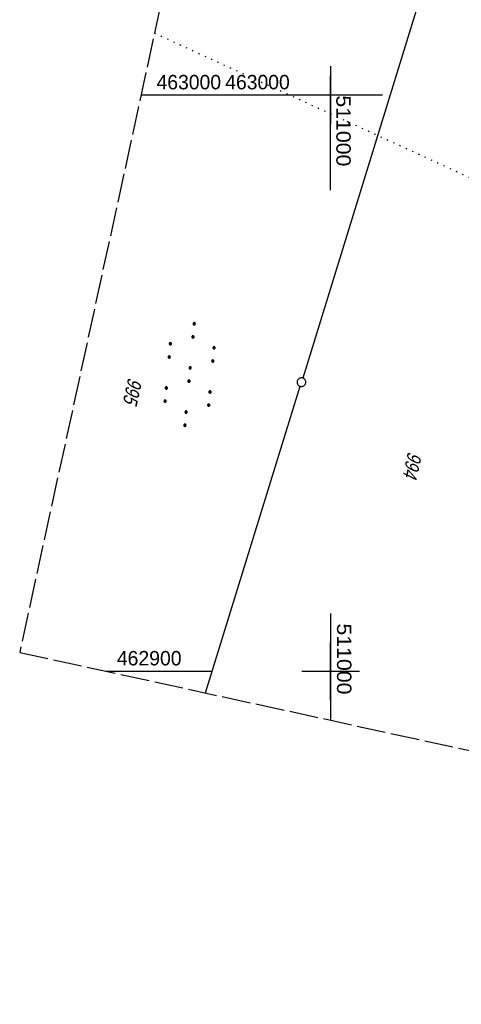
# Model space of a CAD drawing. Extents: x 510946 to 511423, y 462842 to 463807.
# Tile 1 of 32: x 510946 to 511023, y 462842 to 463013. Entities that reach past the tile are written whole.
import ezdxf

# ---------------------------------------------------------------- set-up
doc = ezdxf.new("R2010")
doc.units = 0
doc.header["$LTSCALE"] = 10
doc.header["$MEASUREMENT"] = 0
for name, pattern in [('LT00', [0]), ('LT14', [0.6, 0.5, -0.1]), ('PUNKTX2_STR', [0.6, 0.1, -0.5])]:
    doc.linetypes.add(name, pattern=pattern)
doc.layers.get('0').update_dxf_attribs({"linetype": 'LT00'})
doc.layers.add('-BLATT_105-RAND', color=7, linetype='LT14', plot=False)
for name, color, linetype in [('DFK_FLUR_NR', 250, 'LT00'), ('DFK_GZPKT', 250, 'LT00'), ('DFK_KATASTER', 250, 'LT00'), ('DFK_NUTZUNG', 250, 'LT00'), ('DFK_NUTZUNGSGRENZE', 70, 'PUNKTX2_STR'), ('V105_RASTER', 250, 'LT00'), ('V106_RASTER', 250, 'LT00')]:
    doc.layers.add(name, color=color, linetype=linetype)
doc.styles.get("Standard").update_dxf_attribs({"font": 'ARIAL.TTF'})

# ---------------------------------------------------------------- blocks, each defined once
blk = doc.blocks.new('SYMB7010')
at = {"color": 0, "linetype": 'ByBlock'}
for points in [[(-0.031408, 0.499213), (-0.093728, 0.49134), (-0.15457, 0.475719), (-0.212975, 0.452595), (-0.268021, 0.422333), (-0.31884, 0.385411), (-0.36463, 0.342411), (-0.40467, 0.29401), (-0.438329, 0.240973), (-0.465074, 0.184136), (-0.484486, 0.124395), (-0.496256, 0.062692), (-0.5002, 0)], [(-0.5002, 0), (-0.496256, -0.062692), (-0.484486, -0.124395), (-0.465075, -0.184136), (-0.438329, -0.240973), (-0.404671, -0.29401), (-0.36463, -0.342411), (-0.31884, -0.385411), (-0.268021, -0.422333), (-0.212975, -0.452595), (-0.154571, -0.475719), (-0.093728, -0.49134), (-0.031408, -0.499213), (0.031408, -0.499213)], [(0.5002, 0), (0.496256, 0.062692), (0.484485, 0.124395), (0.465074, 0.184136), (0.438329, 0.240973), (0.40467, 0.29401), (0.36463, 0.342411), (0.31884, 0.385411), (0.268021, 0.422333), (0.212975, 0.452595), (0.15457, 0.475719), (0.093728, 0.49134), (0.031408, 0.499213), (-0.031408, 0.499213)], [(0.031408, -0.499213), (0.093728, -0.491341), (0.15457, -0.475719), (0.212975, -0.452595), (0.268021, -0.422333), (0.31884, -0.385411), (0.36463, -0.342411), (0.404671, -0.294011), (0.438329, -0.240974), (0.465075, -0.184136), (0.484486, -0.124395), (0.496256, -0.062692), (0.500201, 0)]]:
    blk.add_lwpolyline(points, dxfattribs=at)
blk = doc.blocks.new('SYMB7110')
at = {"color": 0, "linetype": 'ByBlock'}
for p, q in [((-0.515, 0.392919), (-0.515, 0.367081)), ((-0.51, 0.362895), (-0.51, 0.397105)), ((-0.505, 0.399164), (-0.505, 0.360836)), ((-0.5, 0.360204), (-0.5, 0.399796)), ((-0.495, 0.399164), (-0.495, 0.360836)), ((-0.49, 0.362895), (-0.49, 0.397105)), ((-0.485, 0.392919), (-0.485, 0.367081)), ((-0.48, 0.379874), (-0.48, 0.380145)), ((-0.285, 0.392919), (-0.285, 0.367081)), ((-0.28, 0.362895), (-0.28, 0.397105)), ((-0.275, 0.399164), (-0.275, 0.360836)), ((-0.27, 0.360204), (-0.27, 0.399796)), ((-0.265, 0.399164), (-0.265, 0.360836)), ((-0.26, 0.362895), (-0.26, 0.397105)), ((-0.255, 0.392919), (-0.255, 0.367081)), ((-0.25, 0.379874), (-0.25, 0.380146)), ((0.255, 0.392919), (0.255, 0.367081)), ((0.26, 0.362895), (0.26, 0.397105)), ((0.265, 0.399164), (0.265, 0.360836)), ((0.27, 0.360204), (0.27, 0.399796)), ((0.275, 0.399164), (0.275, 0.360836)), ((0.28, 0.362895), (0.28, 0.397105)), ((0.285, 0.392919), (0.285, 0.367081)), ((0.29, 0.379874), (0.29, 0.380145)), ((0.485, 0.392919), (0.485, 0.367081)), ((0.49, 0.362895), (0.49, 0.397105)), ((0.495, 0.399164), (0.495, 0.360836)), ((0.5, 0.360204), (0.5, 0.399796)), ((0.505, 0.399164), (0.505, 0.360836)), ((0.51, 0.362895), (0.51, 0.397105)), ((0.515, 0.392919), (0.515, 0.367081)), ((0.52, 0.379874), (0.52, 0.380146)), ((-0.9, 0.012919), (-0.9, -0.012919)), ((-0.895, -0.017106), (-0.895, 0.017105)), ((-0.89, 0.019164), (-0.89, -0.019164)), ((-0.885, -0.019797), (-0.885, 0.019796)), ((-0.88, 0.019164), (-0.88, -0.019164)), ((-0.875, -0.017106), (-0.875, 0.017105)), ((-0.87, 0.012919), (-0.87, -0.012919)), ((-0.865, -0.000126), (-0.865, 0.000145)), ((-0.67, 0.012919), (-0.67, -0.012919)), ((-0.665, -0.017106), (-0.665, 0.017105)), ((-0.66, 0.019164), (-0.66, -0.019164)), ((-0.655, -0.019797), (-0.655, 0.019796)), ((-0.65, 0.019164), (-0.65, -0.019164)), ((-0.645, -0.017106), (-0.645, 0.017105)), ((-0.64, 0.012919), (-0.64, -0.012919)), ((-0.635, -0.000126), (-0.635, 0.000145)), ((-0.13, 0.012919), (-0.13, -0.012919)), ((-0.125, -0.017105), (-0.125, 0.017105)), ((-0.12, 0.019164), (-0.12, -0.019164)), ((-0.115, -0.019796), (-0.115, 0.019796)), ((-0.11, 0.019164), (-0.11, -0.019164)), ((-0.105, -0.017105), (-0.105, 0.017105)), ((-0.1, 0.012919), (-0.1, -0.012919)), ((-0.095, -0.000126), (-0.095, 0.000146)), ((0.1, 0.012919), (0.1, -0.012919)), ((0.105, -0.017105), (0.105, 0.017105)), ((0.11, 0.019164), (0.11, -0.019164)), ((0.115, -0.019796), (0.115, 0.019796)), ((0.12, 0.019164), (0.12, -0.019164)), ((0.125, -0.017105), (0.125, 0.017105)), ((0.13, 0.012919), (0.13, -0.012919)), ((0.135, -0.000126), (0.135, 0.000146)), ((0.64, 0.012919), (0.64, -0.012919)), ((0.645, -0.017105), (0.645, 0.017105)), ((0.65, 0.019164), (0.65, -0.019164)), ((0.655, -0.019796), (0.655, 0.019796)), ((0.66, 0.019164), (0.66, -0.019164)), ((0.665, -0.017105), (0.665, 0.017105)), ((0.67, 0.012919), (0.67, -0.012919)), ((0.675, -0.000126), (0.675, 0.000146)), ((0.87, 0.012919), (0.87, -0.012919)), ((0.875, -0.017105), (0.875, 0.017105)), ((0.88, 0.019164), (0.88, -0.019164)), ((0.885, -0.019796), (0.885, 0.019796)), ((0.89, 0.019164), (0.89, -0.019164)), ((0.895, -0.017105), (0.895, 0.017105)), ((0.9, 0.012919), (0.9, -0.012919)), ((0.905, -0.000126), (0.905, 0.000146)), ((-0.515, -0.367081), (-0.515, -0.392919)), ((-0.51, -0.397105), (-0.51, -0.362895)), ((-0.505, -0.360836), (-0.505, -0.399164)), ((-0.5, -0.399796), (-0.5, -0.360204)), ((-0.495, -0.360836), (-0.495, -0.399164)), ((-0.49, -0.397106), (-0.49, -0.362895)), ((-0.485, -0.367081), (-0.485, -0.392919)), ((-0.48, -0.380126), (-0.48, -0.379855)), ((-0.285, -0.367081), (-0.285, -0.392919)), ((-0.28, -0.397105), (-0.28, -0.362895)), ((-0.275, -0.360836), (-0.275, -0.399164)), ((-0.27, -0.399796), (-0.27, -0.360204)), ((-0.265, -0.360836), (-0.265, -0.399164)), ((-0.26, -0.397105), (-0.26, -0.362895)), ((-0.255, -0.367081), (-0.255, -0.392919)), ((-0.25, -0.380126), (-0.25, -0.379855)), ((0.255, -0.367081), (0.255, -0.392919)), ((0.26, -0.397105), (0.26, -0.362895)), ((0.265, -0.360836), (0.265, -0.399164)), ((0.27, -0.399796), (0.27, -0.360204)), ((0.275, -0.360836), (0.275, -0.399164)), ((0.28, -0.397105), (0.28, -0.362895)), ((0.285, -0.367081), (0.285, -0.392919)), ((0.29, -0.380126), (0.29, -0.379855)), ((0.485, -0.367081), (0.485, -0.392919)), ((0.49, -0.397105), (0.49, -0.362895)), ((0.495, -0.360836), (0.495, -0.399164)), ((0.5, -0.399796), (0.5, -0.360204)), ((0.505, -0.360836), (0.505, -0.399164)), ((0.51, -0.397105), (0.51, -0.362895)), ((0.515, -0.367081), (0.515, -0.392919)), ((0.52, -0.380126), (0.52, -0.379855))]:
    blk.add_line(p, q, dxfattribs=at)
for points in [[(-0.48, 0.38), (-0.481981, 0.388678), (-0.48753, 0.395637), (-0.49555, 0.399499), (-0.50445, 0.399499), (-0.51247, 0.395637), (-0.518019, 0.388678), (-0.52, 0.38), (-0.518019, 0.371322), (-0.51247, 0.364363), (-0.50445, 0.360501), (-0.49555, 0.360501), (-0.48753, 0.364363), (-0.481981, 0.371322), (-0.48, 0.38)], [(-0.25, 0.38), (-0.251981, 0.388678), (-0.25753, 0.395637), (-0.26555, 0.399499), (-0.27445, 0.399499), (-0.28247, 0.395637), (-0.288019, 0.388678), (-0.29, 0.38), (-0.288019, 0.371322), (-0.28247, 0.364363), (-0.27445, 0.360501), (-0.26555, 0.360501), (-0.25753, 0.364363), (-0.251981, 0.371322), (-0.25, 0.38)], [(0.29, 0.38), (0.288019, 0.388678), (0.28247, 0.395637), (0.27445, 0.399499), (0.26555, 0.399499), (0.25753, 0.395637), (0.251981, 0.388678), (0.25, 0.38), (0.251981, 0.371322), (0.25753, 0.364363), (0.26555, 0.360501), (0.27445, 0.360501), (0.28247, 0.364363), (0.288019, 0.371322), (0.29, 0.38)], [(0.52, 0.38), (0.518019, 0.388678), (0.51247, 0.395637), (0.50445, 0.399499), (0.495549, 0.399499), (0.48753, 0.395637), (0.481981, 0.388678), (0.48, 0.38), (0.481981, 0.371322), (0.48753, 0.364363), (0.495549, 0.360501), (0.50445, 0.360501), (0.51247, 0.364363), (0.518019, 0.371322), (0.52, 0.38)], [(-0.865, 0), (-0.866981, 0.008678), (-0.87253, 0.015637), (-0.88055, 0.019498), (-0.88945, 0.019498), (-0.89747, 0.015637), (-0.903019, 0.008678), (-0.905, 0)], [(-0.905, 0), (-0.903019, -0.008678), (-0.89747, -0.015637), (-0.88945, -0.019499), (-0.88055, -0.019499), (-0.87253, -0.015637), (-0.866981, -0.008678), (-0.865, 0)], [(-0.635, 0), (-0.636981, 0.008678), (-0.64253, 0.015637), (-0.65055, 0.019498), (-0.65945, 0.019498), (-0.66747, 0.015637), (-0.673019, 0.008678), (-0.675, 0)], [(-0.675, 0), (-0.673019, -0.008678), (-0.66747, -0.015637), (-0.65945, -0.019499), (-0.65055, -0.019499), (-0.64253, -0.015637), (-0.636981, -0.008678), (-0.635, 0)], [(-0.095, 0), (-0.096981, 0.008678), (-0.10253, 0.015637), (-0.11055, 0.019499), (-0.11945, 0.019499), (-0.12747, 0.015637), (-0.133019, 0.008678), (-0.135, 0)], [(-0.135, 0), (-0.133019, -0.008678), (-0.12747, -0.015637), (-0.11945, -0.019499), (-0.11055, -0.019499), (-0.10253, -0.015637), (-0.096981, -0.008678), (-0.095, 0)], [(0.135, 0), (0.133019, 0.008678), (0.12747, 0.015637), (0.11945, 0.019499), (0.11055, 0.019499), (0.10253, 0.015637), (0.096981, 0.008678), (0.095, 0)], [(0.095, 0), (0.096981, -0.008678), (0.10253, -0.015637), (0.11055, -0.019499), (0.11945, -0.019499), (0.12747, -0.015637), (0.133019, -0.008678), (0.135, 0)], [(0.675, 0), (0.673019, 0.008678), (0.66747, 0.015637), (0.65945, 0.019499), (0.65055, 0.019499), (0.64253, 0.015637), (0.636981, 0.008678), (0.635, 0)], [(0.635, 0), (0.636981, -0.008678), (0.64253, -0.015637), (0.65055, -0.019499), (0.65945, -0.019499), (0.66747, -0.015637), (0.673019, -0.008678), (0.675, 0)], [(0.905, 0), (0.903019, 0.008678), (0.89747, 0.015637), (0.88945, 0.019499), (0.88055, 0.019499), (0.87253, 0.015637), (0.866981, 0.008678), (0.865, 0)], [(0.865, 0), (0.866981, -0.008678), (0.87253, -0.015637), (0.88055, -0.019499), (0.88945, -0.019499), (0.89747, -0.015637), (0.903019, -0.008678), (0.905, 0)], [(-0.48, -0.38), (-0.481981, -0.371322), (-0.48753, -0.364363), (-0.49555, -0.360501), (-0.50445, -0.360501), (-0.51247, -0.364363), (-0.518019, -0.371322), (-0.52, -0.38), (-0.518019, -0.388678), (-0.51247, -0.395637), (-0.50445, -0.399499), (-0.49555, -0.399499), (-0.48753, -0.395637), (-0.481981, -0.388678), (-0.48, -0.38)], [(-0.25, -0.38), (-0.251981, -0.371322), (-0.25753, -0.364363), (-0.26555, -0.360501), (-0.27445, -0.360501), (-0.28247, -0.364363), (-0.288019, -0.371322), (-0.29, -0.38), (-0.288019, -0.388678), (-0.28247, -0.395637), (-0.27445, -0.399499), (-0.26555, -0.399499), (-0.25753, -0.395637), (-0.251981, -0.388678), (-0.25, -0.38)], [(0.29, -0.38), (0.288019, -0.371322), (0.28247, -0.364363), (0.27445, -0.360501), (0.26555, -0.360501), (0.25753, -0.364363), (0.251981, -0.371322), (0.25, -0.38), (0.251981, -0.388678), (0.25753, -0.395637), (0.26555, -0.399499), (0.27445, -0.399499), (0.28247, -0.395637), (0.288019, -0.388678), (0.29, -0.38)], [(0.52, -0.38), (0.518019, -0.371322), (0.51247, -0.364363), (0.50445, -0.360501), (0.495549, -0.360501), (0.48753, -0.364363), (0.481981, -0.371322), (0.48, -0.38), (0.481981, -0.388678), (0.48753, -0.395637), (0.495549, -0.399499), (0.50445, -0.399499), (0.51247, -0.395637), (0.518019, -0.388678), (0.52, -0.38)]]:
    blk.add_lwpolyline(points, dxfattribs=at)

msp = doc.modelspace()

# ---------------------------------------------------------------- linework, layer by layer
at = {"layer": '-BLATT_105-RAND'}
msp.add_lwpolyline([(511142.88, 463807.06), (510946, 462903.25), (511226.43, 462842.17), (511423.3, 463745.98), (511142.88, 463807.06)], dxfattribs=at)
at = {"layer": 'DFK_KATASTER'}
for p, q in [((511038.68, 463091.83), (510995.17, 462950.89)), ((510978.3, 462896.22), (510994.73, 462949.45))]:
    msp.add_line(p, q, dxfattribs=at)
at = {"layer": 'DFK_NUTZUNGSGRENZE', "ltscale": 0.2}
msp.add_line((510969.42, 463010.77), (511053.18, 462972.4), dxfattribs=at)
at = {"layer": 'V105_RASTER'}
for p, q in [((511000, 463005), (511000, 462995)), ((510986.34, 463000), (510967.08, 463000)), ((511005, 463000), (510995, 463000)), ((511000, 462909.99), (511000, 462891.49)), ((510960.94, 462900), (510979.44, 462900)), ((510995, 462900), (511005, 462900))]:
    msp.add_line(p, q, dxfattribs=at)
at = {"layer": 'V106_RASTER'}
for p, q in [((511000, 462983.48), (511000, 463003.24)), ((511009.03, 463000), (510968.97, 463000)), ((511000, 462895), (511000, 462905)), ((510995, 462900), (511005, 462900))]:
    msp.add_line(p, q, dxfattribs=at)

# ---------------------------------------------------------------- block references
at = {"layer": 'DFK_GZPKT', "xscale": 1.500000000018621, "yscale": 1.5, "zscale": 1.5, "rotation": 264.7377099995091}
msp.add_blockref('SYMB7010', (510994.95, 462950.17), dxfattribs=at)
at = {"layer": 'DFK_NUTZUNG', "xscale": 10.00000000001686, "yscale": 10, "zscale": 10, "rotation": 264.7377100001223}
msp.add_blockref('SYMB7110', (510975.51, 462951.5), dxfattribs=at)

# ---------------------------------------------------------------- texts
at = {"layer": 'DFK_FLUR_NR', "oblique": 13.754, "width": 0.75}
for s, p in [('995', (510964.87, 462951.06)), ('994', (511013.47, 462938.21))]:
    msp.add_text(s, height=2.5, rotation=257.7114, dxfattribs=at).set_placement(p)
at = {"layer": 'V105_RASTER'}
for s, rotation, width, p in [(' 463000', -0.0007, 0.962, (510968.84, 463001)), (' 511000', -90.0006, 1.058, (511001.12, 462909.31)), (' 462900', -0.0007, 0.965, (510961.94, 462901))]:
    msp.add_text(s, height=2.5, rotation=rotation, dxfattribs=dict(at, width=width)).set_placement(p)
at = {"layer": 'V106_RASTER'}
for s, rotation, width, p in [(' 463000', 0.0008, 0.962, (510980.77, 463001)), (' 511000', -89.9992, 1.058, (511001, 463000.98))]:
    msp.add_text(s, height=2.5, rotation=rotation, dxfattribs=dict(at, width=width)).set_placement(p)

doc.saveas('drawing.dxf')
